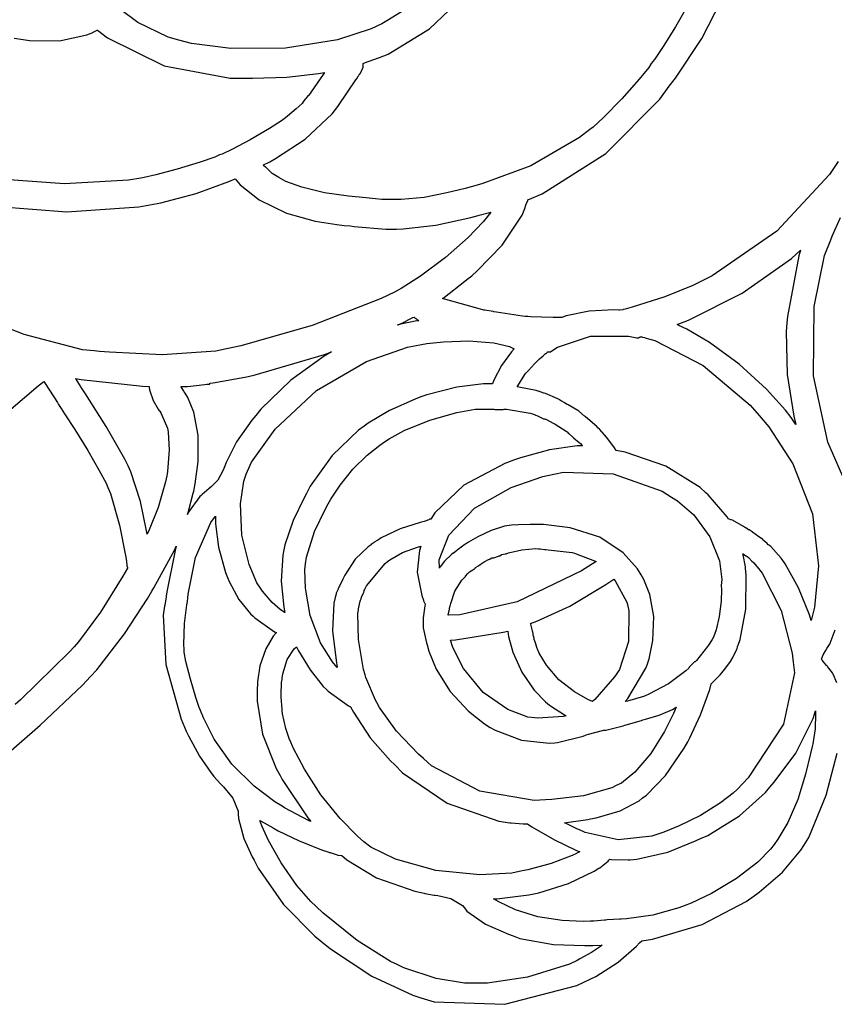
# Model space of a CAD drawing. Extents: x 1 to 6.12, y 0.26 to 5.08.
# Tile 2 of 5: x 2.97 to 4.57, y 0.41 to 2.35. Entities that reach past the tile are written whole.
import ezdxf

# ---------------------------------------------------------------- set-up
doc = ezdxf.new("R2010")
doc.units = 0
doc.layers.get('0').update_dxf_attribs({"linetype": 'CONTINUOUS'})

msp = doc.modelspace()

# ---------------------------------------------------------------- linework, layer by layer
at = {"color": 0}
for points in [[(4.2831, 2.3744), (4.26199, 2.33811), (4.23768, 2.2991), (4.22071, 2.27393), (4.21457, 2.26594), (4.20958, 2.25814), (4.19097, 2.23508), (4.15647, 2.19618), (4.12082, 2.15961), (4.10026, 2.14046), (4.09375, 2.13574), (4.0734, 2.12011), (3.97781, 2.06467), (3.88124, 2.02903), (3.8604, 2.02328), (3.84842, 2.02018), (3.81233, 2.01118), (3.76807, 2.00233), (3.72282, 1.99794), (3.68451, 1.99826), (3.67188, 1.99929), (3.66564, 2.00032), (3.65397, 2.00136), (3.61914, 2.00478), (3.5721, 2.01144), (3.52701, 2.02219), (3.49599, 2.03375), (3.48643, 2.0389), (3.48226, 2.04129), (3.46897, 2.04958), (3.45888, 2.05897), (3.45628, 2.06179), (3.456, 2.06207), (3.45258, 2.06472), (3.4521, 2.06494), (3.4521, 2.06494), (3.45107, 2.06597), (3.45107, 2.06597), (3.4521, 2.06651), (3.46326, 2.07172), (3.46457, 2.07221), (3.46457, 2.07221), (3.47575, 2.07872), (3.53369, 2.11714), (3.58697, 2.1665), (3.59581, 2.1785), (3.59944, 2.18343), (3.63357, 2.23346), (3.63644, 2.23785), (3.63667, 2.23813), (3.63829, 2.24072), (3.63857, 2.241), (3.63857, 2.24154), (3.6396, 2.24268), (3.6396, 2.24306), (3.64063, 2.24408), (3.64085, 2.24436), (3.64242, 2.24701), (3.64268, 2.24724), (3.64318, 2.24804), (3.64762, 2.2584), (3.64789, 2.25971), (3.64789, 2.26594), (3.65076, 2.26704), (3.67811, 2.27669), (3.68024, 2.27746), (3.69715, 2.28396), (3.77826, 2.33399), (3.85568, 2.40793)], [(3.72304, 2.36768), (3.69428, 2.3495), (3.68435, 2.34407), (3.66385, 2.33365), (3.59711, 2.31239), (3.49507, 2.29596), (3.38786, 2.29546), (3.31039, 2.30539), (3.28543, 2.31179), (3.26443, 2.31739), (3.20475, 2.34657), (3.13243, 2.40076)], [(4.58231, 2.07324), (4.56511, 2.04719), (4.46169, 1.93587), (4.33436, 1.84799), (4.30524, 1.83365), (4.30524, 1.83365), (4.2966, 1.82926), (4.24138, 1.80701), (4.17681, 1.78629), (4.16351, 1.78267), (4.1594, 1.78157), (4.15858, 1.78136), (4.15289, 1.78054), (4.15104, 1.78054), (4.14085, 1.78108), (4.09239, 1.77875), (4.0471, 1.7691), (4.03851, 1.76594), (4.02186, 1.76594), (3.97711, 1.76758), (3.9719, 1.76807), (3.96669, 1.76807), (3.96121, 1.76861), (3.91015, 1.77669), (3.90522, 1.77746), (3.90365, 1.77772), (3.88693, 1.78033), (3.88542, 1.78054), (3.87836, 1.78239), (3.81065, 1.80117), (3.80414, 1.8035), (3.80806, 1.8061), (3.84765, 1.83735), (3.85211, 1.84099), (3.86143, 1.84825), (3.87185, 1.85764), (3.92133, 1.90858), (3.96039, 1.96729), (3.9656, 1.98058), (3.96875, 1.9899), (3.96897, 1.99046), (3.97163, 1.99647), (3.9719, 1.99724), (4, 2.00922), (4.125, 2.08854), (4.23122, 2.19542), (4.25, 2.22119), (4.26221, 2.23708), (4.31375, 2.31472), (4.35183, 2.38917)], [(2.96169, 2.31543), (2.97917, 2.31282), (2.99137, 2.31076), (3.05035, 2.31028), (3.10465, 2.32226), (3.11458, 2.32639), (3.11561, 2.32693), (3.12446, 2.33137), (3.125, 2.3316), (3.14475, 2.31597), (3.25624, 2.26118), (3.38644, 2.23708), (3.41564, 2.23682), (3.42996, 2.2366), (3.49767, 2.23904), (3.56017, 2.24621), (3.57189, 2.24826), (3.56928, 2.24436), (3.54579, 2.21001), (3.54372, 2.2066), (3.53961, 2.20242), (3.53933, 2.20193), (3.53489, 2.19672), (3.5344, 2.19618), (3.53358, 2.19542), (3.5294, 2.18946), (3.52919, 2.18892), (3.52761, 2.18733), (3.51622, 2.17654), (3.49918, 2.16211), (3.49479, 2.15869), (3.48742, 2.153), (3.46376, 2.13781), (3.42551, 2.11561), (3.3896, 2.09674), (3.37056, 2.08763), (3.36561, 2.08578), (3.35633, 2.0816), (3.32742, 2.07146), (3.28213, 2.05778), (3.23975, 2.04665), (3.2169, 2.04124), (3.21039, 2.03993), (3.18642, 2.03603), (3.06039, 2.02886), (2.94265, 2.03788)], [(2.92914, 1.98469), (3.06494, 1.97379), (3.20649, 1.98367), (3.2354, 1.98888), (3.24994, 1.99175), (3.3195, 2.00999), (3.38385, 2.03347), (3.39583, 2.0389), (3.40593, 2.02718), (3.44308, 1.99767), (3.49685, 1.97119), (3.55371, 1.95574), (3.59614, 1.94883), (3.6104, 1.94721), (3.62294, 1.94618), (3.63021, 1.94542), (3.69271, 1.93994), (3.71354, 1.93994), (3.72629, 1.94049), (3.79101, 1.94803), (3.85938, 1.96289), (3.87397, 1.96701), (3.87603, 1.96756), (3.8966, 1.97276), (3.89899, 1.97325), (3.89871, 1.97304), (3.89606, 1.96935), (3.89583, 1.96907), (3.89268, 1.96496), (3.88368, 1.95415), (3.85439, 1.92367), (3.80963, 1.88385), (3.76053, 1.84733), (3.7225, 1.82314), (3.70936, 1.81597), (3.68332, 1.8035), (3.54736, 1.75011), (3.40728, 1.71029), (3.37918, 1.70454), (3.35835, 1.69987), (3.25222, 1.69254), (3.14871, 1.69775), (3.12918, 1.69933), (3.11876, 1.70036), (3.09608, 1.70247), (2.98085, 1.73253), (2.86822, 1.77664)], [(4.60075, 1.43257), (4.56168, 1.52083), (4.53347, 1.65153), (4.5351, 1.78792), (4.55561, 1.88786), (4.56771, 1.91911), (4.56771, 1.91911), (4.57032, 1.92589), (4.58708, 1.96311)], [(2.95454, 1.58567), (3.00885, 1.63162), (3.01981, 1.63992), (3.02214, 1.63629), (3.04633, 1.59907), (3.04893, 1.59517), (3.05414, 1.58681), (3.06071, 1.5765), (3.08046, 1.54546), (3.10622, 1.50418), (3.12885, 1.46539), (3.14204, 1.44026), (3.14583, 1.43158), (3.15076, 1.41965), (3.16872, 1.35764), (3.18044, 1.29774), (3.18229, 1.28678), (3.18332, 1.27848), (3.18332, 1.27745), (3.18408, 1.27458), (3.18435, 1.27431), (3.18435, 1.27431), (3.18435, 1.27327), (3.18435, 1.27327), (3.17524, 1.25716), (3.13097, 1.18631), (3.08772, 1.12798), (3.07915, 1.11806), (3.07026, 1.10818), (2.97396, 1.01389), (2.96354, 1.0045)], [(2.92942, 0.891764), (3.01247, 0.964031), (3.09554, 1.04308), (3.11143, 1.05973), (3.12392, 1.07302), (3.1785, 1.14361), (3.22424, 1.21419), (3.23232, 1.22743), (3.23643, 1.23448), (3.27653, 1.30843), (3.28022, 1.31597), (3.27783, 1.30794), (3.26172, 1.22613), (3.26042, 1.21804), (3.26014, 1.21652), (3.25754, 1.20009), (3.25726, 1.19824), (3.25439, 1.18028), (3.2595, 1.08355), (3.2901, 0.975857), (3.30003, 0.95242), (3.30414, 0.943087), (3.32574, 0.903213), (3.34842, 0.87066), (3.35314, 0.864908), (3.35444, 0.86339), (3.36746, 0.848525), (3.36876, 0.847222), (3.37289, 0.842828), (3.39128, 0.820421), (3.40181, 0.794922), (3.40207, 0.7889), (3.40256, 0.780328), (3.41297, 0.740886), (3.42964, 0.705024), (3.43332, 0.698242), (3.44135, 0.682889), (3.49137, 0.611436), (3.55285, 0.548828), (3.56668, 0.537869), (3.58333, 0.52436), (3.66482, 0.470161), (3.74528, 0.432617), (3.76144, 0.427408), (3.78749, 0.419868), (3.92665, 0.414931), (4.06847, 0.45166), (4.09581, 0.464953), (4.10568, 0.469889), (4.14958, 0.497612), (4.18565, 0.529025), (4.19168, 0.535753), (4.19586, 0.539931), (4.21718, 0.543349), (4.31483, 0.572103), (4.40104, 0.617025), (4.41667, 0.628472), (4.42708, 0.635525), (4.4726, 0.674858), (4.50885, 0.718317), (4.5146, 0.727431), (4.52419, 0.743326), (4.55871, 0.826281), (4.58018, 0.908692)], [(4.57964, 1.04725), (4.57264, 1.06467), (4.57189, 1.06597), (4.57135, 1.06728), (4.56147, 1.07954), (4.56044, 1.08057), (4.55935, 1.08165), (4.55051, 1.09201), (4.55003, 1.09304), (4.54975, 1.09413), (4.55274, 1.1027), (4.55832, 1.11236), (4.55935, 1.11388), (4.55985, 1.11469), (4.56511, 1.12277), (4.56565, 1.12326), (4.56668, 1.12565), (4.57601, 1.15169)]]:
    msp.add_lwpolyline(points, dxfattribs=at)
for points in [[(4.48122, 1.75553), (4.47993, 1.73839), (4.48188, 1.65403), (4.49479, 1.57172), (4.49897, 1.55556), (4.48958, 1.56912), (4.47831, 1.58371), (4.44114, 1.625), (4.38732, 1.67458), (4.32943, 1.71679), (4.2844, 1.743), (4.26878, 1.75032), (4.2685, 1.7506), (4.26585, 1.75222), (4.26563, 1.75244), (4.28776, 1.76079), (4.39324, 1.81407), (4.49035, 1.88243), (4.50836, 1.89828), (4.50493, 1.8871), (4.48226, 1.76807), (4.48122, 1.75553)], [(3.72814, 1.75662), (3.72863, 1.75689), (3.7346, 1.76025), (3.7354, 1.76074), (3.73617, 1.76129), (3.74397, 1.76546), (3.74479, 1.76594), (3.74794, 1.76704), (3.74794, 1.76704), (3.74897, 1.76594), (3.74897, 1.76594), (3.74918, 1.76574), (3.75288, 1.76313), (3.75315, 1.76286), (3.75336, 1.76264), (3.757, 1.75999), (3.75726, 1.75971), (3.75364, 1.75922), (3.71897, 1.75222), (3.7156, 1.75142), (3.71664, 1.75196), (3.72706, 1.75635), (3.72814, 1.75662)], [(4.52919, 1.17014), (4.52576, 1.18137), (4.50439, 1.23438), (4.47786, 1.28163), (4.4719, 1.28993), (4.46978, 1.29281), (4.44997, 1.31548), (4.44792, 1.317), (4.44764, 1.31728), (4.44547, 1.31912), (4.44476, 1.31912), (4.44271, 1.32118), (4.44243, 1.32145), (4.43875, 1.32487), (4.43853, 1.32536), (4.43826, 1.32563), (4.43463, 1.32823), (4.43435, 1.32845), (4.43381, 1.32926), (4.42367, 1.33681), (4.42188, 1.33784), (4.42106, 1.33838), (4.41401, 1.34359), (4.41351, 1.34408), (4.41297, 1.34462), (4.40701, 1.34804), (4.40625, 1.34825), (4.40571, 1.34853), (4.4005, 1.35221), (4.40001, 1.35243), (4.39789, 1.35346), (4.39606, 1.35476), (4.37418, 1.3673), (4.37185, 1.36806), (4.37131, 1.36833), (4.36778, 1.36909), (4.36664, 1.36909), (4.36376, 1.37381), (4.32628, 1.41726), (4.32189, 1.42117), (4.31065, 1.43158), (4.24322, 1.47379), (4.16325, 1.50142), (4.14583, 1.5045), (4.14242, 1.5095), (4.12717, 1.53006), (4.11247, 1.5465), (4.10938, 1.54932), (4.10726, 1.55143), (4.08539, 1.57042), (4.08333, 1.57221), (4.07189, 1.5816), (4.07004, 1.5829), (4.051, 1.59413), (4.04893, 1.59517), (4.04372, 1.59825), (4.04318, 1.59853), (4.03879, 1.60118), (4.03851, 1.6014), (4.03825, 1.60167), (4.03381, 1.604), (4.03331, 1.60449), (4.03097, 1.60579), (4.00651, 1.61626), (4.00418, 1.61703), (4.0031, 1.61729), (3.99268, 1.62093), (3.99164, 1.62121), (3.98801, 1.62224), (3.95415, 1.62929), (3.95107, 1.6295), (3.9521, 1.63189), (3.96588, 1.65424), (3.96772, 1.65657), (3.9719, 1.66075), (3.97293, 1.66206), (3.98514, 1.67507), (3.98643, 1.67637), (3.99479, 1.68474), (4.00206, 1.69097), (4.00256, 1.69125), (4.00672, 1.69493), (4.00726, 1.69515), (4.00754, 1.69542), (4.01014, 1.69803), (4.01042, 1.69824), (4.01665, 1.69824), (4.01878, 1.70036), (4.02994, 1.70796), (4.09478, 1.72944), (4.17003, 1.72954), (4.18647, 1.7264), (4.18956, 1.7264), (4.19006, 1.7264), (4.19125, 1.72743), (4.19168, 1.72743), (4.19217, 1.72743), (4.19374, 1.72825), (4.19374, 1.72846), (4.19374, 1.72846), (4.19683, 1.72743), (4.19792, 1.72743), (4.19792, 1.72743), (4.20182, 1.72667), (4.2021, 1.7264), (4.22163, 1.72071), (4.31651, 1.67133), (4.40886, 1.59332), (4.42708, 1.57324), (4.44564, 1.55122), (4.49294, 1.47792), (4.53163, 1.37994), (4.54351, 1.27783), (4.53564, 1.19634), (4.52919, 1.17014)], [(3.90207, 1.63574), (3.88456, 1.63574), (3.83214, 1.62901), (3.77317, 1.61387), (3.76144, 1.60969), (3.74994, 1.60531), (3.69987, 1.58344), (3.65756, 1.55843), (3.65001, 1.5524), (3.63851, 1.54438), (3.58697, 1.4949), (3.54372, 1.43397), (3.53646, 1.42014), (3.53174, 1.41157), (3.51014, 1.36675), (3.49371, 1.31885), (3.49164, 1.3087), (3.48981, 1.29856), (3.48682, 1.24723), (3.49164, 1.19596), (3.49376, 1.18576), (3.49322, 1.18603), (3.48801, 1.18973), (3.48753, 1.18994), (3.48492, 1.19152), (3.46903, 1.20557), (3.44997, 1.22797), (3.44586, 1.23367), (3.43869, 1.24425), (3.42339, 1.28011), (3.40944, 1.33784), (3.40668, 1.39953), (3.41288, 1.44385), (3.41769, 1.45762), (3.42839, 1.48144), (3.47461, 1.5466), (3.5561, 1.62235), (3.65451, 1.67958), (3.73486, 1.70796), (3.76247, 1.71283), (3.77322, 1.71463), (3.80588, 1.71815), (3.85596, 1.72006), (3.90483, 1.71625), (3.9356, 1.70915), (3.94476, 1.70454), (3.93956, 1.69857), (3.91986, 1.67171), (3.90489, 1.64279), (3.90207, 1.63574)], [(3.2979, 1.61703), (3.29585, 1.62011), (3.29503, 1.62093), (3.2901, 1.6295), (3.28961, 1.63053), (3.30236, 1.63053), (3.33669, 1.63422), (3.3406, 1.63471), (3.34581, 1.63471), (3.3469, 1.63683), (3.35314, 1.63764), (3.41536, 1.64882), (3.42188, 1.65033), (3.43565, 1.65349), (3.5721, 1.69358), (3.58539, 1.69824), (3.57135, 1.69021), (3.50549, 1.64279), (3.44689, 1.58604), (3.43647, 1.57324), (3.42887, 1.56412), (3.39903, 1.5216), (3.3781, 1.48058), (3.375, 1.47222), (3.3724, 1.46571), (3.36193, 1.44635), (3.34944, 1.43371), (3.34581, 1.43056), (3.34478, 1.42953), (3.33094, 1.41754), (3.32915, 1.41596), (3.32628, 1.41362), (3.30387, 1.38216), (3.30208, 1.37847), (3.30339, 1.38216), (3.31375, 1.42042), (3.31456, 1.42432), (3.31765, 1.43875), (3.32335, 1.48286), (3.3234, 1.53478), (3.31483, 1.57958), (3.30328, 1.60846), (3.2979, 1.61703)], [(3.22711, 1.63053), (3.22711, 1.62847), (3.2276, 1.62381), (3.2346, 1.60281), (3.24474, 1.5855), (3.24685, 1.58262), (3.24794, 1.5816), (3.24972, 1.5785), (3.26303, 1.54856), (3.26357, 1.54514), (3.2646, 1.54021), (3.266, 1.50569), (3.26275, 1.46337), (3.26144, 1.45454), (3.25906, 1.44282), (3.2449, 1.39258), (3.22706, 1.34858), (3.22293, 1.33995), (3.22136, 1.34988), (3.21001, 1.4044), (3.19086, 1.46257), (3.18544, 1.47428), (3.17893, 1.48757), (3.14258, 1.55154), (3.10157, 1.616), (3.09272, 1.6295), (3.0919, 1.63081), (3.08306, 1.64464), (3.08231, 1.64615), (3.09347, 1.64382), (3.21408, 1.63081), (3.22711, 1.63053)], [(3.94586, 1.48579), (3.92632, 1.479), (3.84597, 1.43604), (3.78907, 1.38162), (3.78125, 1.36909), (3.7781, 1.36909), (3.77707, 1.36806), (3.76768, 1.36491), (3.75988, 1.36258), (3.72065, 1.3501), (3.68306, 1.33241), (3.67606, 1.32742), (3.67551, 1.3272), (3.67106, 1.3246), (3.67085, 1.32433), (3.67031, 1.32433), (3.66911, 1.32324), (3.66872, 1.32324), (3.66769, 1.32221), (3.66769, 1.32221), (3.66613, 1.32118), (3.66564, 1.32118), (3.66536, 1.32096), (3.66351, 1.31961), (3.66351, 1.31912), (3.65776, 1.31521), (3.63238, 1.29047), (3.61171, 1.25949), (3.60835, 1.25244), (3.60781, 1.25114), (3.60101, 1.23736), (3.59999, 1.23579), (3.59896, 1.23264), (3.59842, 1.23188), (3.595, 1.22407), (3.59478, 1.22325), (3.59478, 1.22222), (3.59451, 1.22201), (3.59375, 1.21804), (3.59375, 1.21804), (3.59375, 1.21728), (3.59293, 1.21522), (3.59272, 1.21495), (3.59033, 1.20426), (3.58772, 1.14985), (3.59451, 1.09125), (3.5969, 1.07845), (3.5969, 1.07845), (3.5969, 1.07742), (3.5969, 1.07742), (3.58729, 1.08838), (3.56424, 1.12619), (3.54372, 1.1799), (3.53418, 1.23345), (3.5331, 1.26969), (3.5344, 1.28158), (3.53674, 1.29438), (3.55203, 1.34478), (3.57368, 1.38943), (3.57915, 1.39931), (3.58458, 1.40881), (3.60254, 1.43636), (3.62733, 1.46767), (3.6556, 1.49528), (3.68078, 1.51514), (3.68956, 1.52115), (3.69874, 1.52761), (3.72885, 1.54346), (3.77903, 1.56407), (3.83208, 1.57937), (3.86817, 1.58561), (3.88021, 1.58578), (3.90522, 1.58578), (3.90674, 1.58501), (3.92344, 1.58501), (3.92503, 1.58578), (3.92969, 1.58556), (3.97629, 1.57769), (3.98122, 1.57639), (3.98643, 1.57433), (3.98693, 1.57406), (3.99137, 1.57249), (3.99164, 1.57221), (3.9924, 1.572), (3.9974, 1.56939), (3.99794, 1.56912), (3.99843, 1.56885), (4.00271, 1.567), (4.00418, 1.567), (4.00439, 1.56679), (4.00651, 1.56597), (4.00726, 1.56597), (4.02289, 1.55761), (4.0255, 1.5561), (4.0471, 1.54226), (4.04893, 1.54096), (4.05208, 1.53787), (4.05285, 1.53738), (4.05963, 1.53136), (4.06044, 1.53054), (4.06174, 1.52951), (4.07286, 1.52018), (4.07394, 1.5191), (4.07443, 1.51861), (4.07861, 1.51443), (4.07915, 1.51389), (4.06874, 1.5134), (4.01443, 1.50569), (3.95757, 1.49024), (3.94586, 1.48579)], [(4.33436, 1.13265), (4.3271, 1.1212), (4.32525, 1.1186), (4.30339, 1.09147), (4.30106, 1.08887), (4.29949, 1.08838), (4.28928, 1.07796), (4.28851, 1.07639), (4.2825, 1.07069), (4.24869, 1.04568), (4.20964, 1.02485), (4.20107, 1.02116), (4.19922, 1.0204), (4.16792, 1.01156), (4.16351, 1.01074), (4.16846, 1.01649), (4.20415, 1.07639), (4.20628, 1.08263), (4.21024, 1.09435), (4.21778, 1.13097), (4.21962, 1.17784), (4.21192, 1.22135), (4.20025, 1.25092), (4.19476, 1.25971), (4.18767, 1.27165), (4.15956, 1.30333), (4.11312, 1.3342), (4.05518, 1.35259), (4.00282, 1.35867), (3.9854, 1.35867), (3.97651, 1.35867), (3.95258, 1.35791), (3.94997, 1.35764), (3.94412, 1.35829), (3.92611, 1.35579), (3.89985, 1.34711), (3.87337, 1.33436), (3.85493, 1.32389), (3.84896, 1.32015), (3.84765, 1.31939), (3.84088, 1.31418), (3.8406, 1.31391), (3.83979, 1.31391), (3.83772, 1.31207), (3.83751, 1.31179), (3.83724, 1.31158), (3.83279, 1.30816), (3.83231, 1.30762), (3.83176, 1.30713), (3.82547, 1.30268), (3.82497, 1.30241), (3.8221, 1.30062), (3.80806, 1.28657), (3.79921, 1.27561), (3.79893, 1.27534), (3.79867, 1.27512), (3.7979, 1.27376), (3.7979, 1.27327), (3.79769, 1.28933), (3.81646, 1.33773), (3.86703, 1.39085), (3.93924, 1.43132), (4.00157, 1.45301), (4.02289, 1.45762), (4.04161, 1.46181), (4.13971, 1.45828), (4.23617, 1.4241), (4.25418, 1.41287), (4.266, 1.40554), (4.29801, 1.37766), (4.33008, 1.33491), (4.34864, 1.28765), (4.35325, 1.25087), (4.35211, 1.23888), (4.35265, 1.23117), (4.35206, 1.20779), (4.34825, 1.17757), (4.34196, 1.15148), (4.33681, 1.13704), (4.33436, 1.13265)], [(3.30208, 1.20763), (3.30387, 1.22195), (3.31831, 1.29384), (3.34793, 1.36258), (3.35732, 1.37533), (3.35732, 1.36008), (3.36339, 1.31418), (3.37733, 1.26416), (3.38124, 1.2545), (3.38433, 1.24647), (3.4031, 1.21143), (3.42606, 1.18321), (3.43126, 1.17849), (3.4349, 1.17513), (3.47319, 1.148), (3.47711, 1.14616), (3.47081, 1.139), (3.45611, 1.11399), (3.44467, 1.08057), (3.44, 1.04953), (3.43929, 1.0306), (3.43956, 1.02431), (3.43929, 1.01156), (3.44982, 0.94656), (3.47657, 0.879015), (3.48438, 0.864908), (3.48876, 0.857096), (3.53907, 0.781629), (3.54482, 0.774306), (3.54036, 0.776421), (3.49322, 0.801704), (3.48856, 0.804525), (3.47424, 0.813531), (3.4336, 0.844129), (3.38954, 0.887478), (3.35493, 0.936524), (3.33371, 0.978515), (3.32813, 0.993056), (3.32553, 0.998807), (3.31868, 1.01866), (3.30806, 1.05425), (3.29937, 1.08946), (3.29585, 1.1078), (3.29585, 1.11388), (3.29531, 1.1225), (3.2966, 1.1639), (3.301, 1.20112), (3.30208, 1.20763)], [(3.63857, 1.19097), (3.63878, 1.19282), (3.64214, 1.20817), (3.64268, 1.20974), (3.64378, 1.21284), (3.64399, 1.21311), (3.64481, 1.21528), (3.64481, 1.21598), (3.64481, 1.21652), (3.64556, 1.21783), (3.64583, 1.21804), (3.64606, 1.21859), (3.64871, 1.22461), (3.64899, 1.22537), (3.64899, 1.22618), (3.65001, 1.22792), (3.65001, 1.22846), (3.65001, 1.22927), (3.65104, 1.23107), (3.65104, 1.23161), (3.65207, 1.23264), (3.65468, 1.23812), (3.69114, 1.28239), (3.69586, 1.28575), (3.70025, 1.28917), (3.7251, 1.30366), (3.75467, 1.31445), (3.76144, 1.31597), (3.75857, 1.30794), (3.75429, 1.26525), (3.76297, 1.2194), (3.76665, 1.20974), (3.76687, 1.20898), (3.76953, 1.2022), (3.76981, 1.20139), (3.76899, 1.19857), (3.76563, 1.17491), (3.76563, 1.16699), (3.76563, 1.15582), (3.77268, 1.12614), (3.77399, 1.12223), (3.77707, 1.10997), (3.79172, 1.07444), (3.81912, 1.03044), (3.85493, 0.991754), (3.8865, 0.966689), (3.89789, 0.959744), (3.9075, 0.954047), (3.95947, 0.934463), (4.01406, 0.928494), (4.02501, 0.929525), (4.03043, 0.930067), (4.08094, 0.942329), (4.08539, 0.944119), (4.08849, 0.945421), (4.12158, 0.954047), (4.125, 0.954536), (4.1281, 0.955078), (4.15935, 0.962565), (4.16249, 0.963867), (4.16531, 0.964953), (4.19504, 0.973525), (4.19792, 0.974283), (4.20335, 0.975857), (4.23042, 0.983996), (4.25646, 0.995171), (4.26144, 0.998264), (4.26193, 0.998264), (4.26313, 0.999295), (4.26357, 0.999295), (4.25808, 0.987304), (4.24029, 0.951824), (4.21365, 0.908203), (4.18251, 0.871636), (4.15576, 0.850261), (4.14583, 0.845161), (4.13672, 0.840494), (4.08149, 0.82525), (4.01899, 0.817817), (4.00624, 0.817003), (3.9841, 0.815701), (3.87706, 0.834201), (3.7825, 0.883951), (3.76665, 0.898275), (3.75646, 0.907172), (3.71338, 0.952365), (3.68024, 0.999078), (3.67503, 1.00868), (3.67242, 1.01313), (3.65338, 1.05816), (3.65207, 1.06282), (3.64865, 1.07378), (3.63867, 1.13238), (3.63747, 1.1837), (3.63857, 1.19097)], [(3.81565, 1.18056), (3.81565, 1.18056), (3.81456, 1.18056), (3.81456, 1.18056), (3.81483, 1.1811), (3.8164, 1.18707), (3.81668, 1.18782), (3.81689, 1.18864), (3.81847, 1.19721), (3.81874, 1.19824), (3.82004, 1.20323), (3.82835, 1.22743), (3.8419, 1.24957), (3.84581, 1.25347), (3.84896, 1.25662), (3.84918, 1.25689), (3.85389, 1.26237), (3.85417, 1.26286), (3.85439, 1.26313), (3.85715, 1.26546), (3.8635, 1.26986), (3.86561, 1.27116), (3.86637, 1.27116), (3.86876, 1.27355), (3.86876, 1.27431), (3.86897, 1.27458), (3.87343, 1.27718), (3.87397, 1.27745), (3.87706, 1.27951), (3.87782, 1.28006), (3.88564, 1.28527), (3.88644, 1.28575), (3.88747, 1.2863), (3.89426, 1.28971), (3.89481, 1.28993), (3.89529, 1.28993), (3.89643, 1.29096), (3.89686, 1.29096), (3.89762, 1.2915), (3.90093, 1.29308), (3.90207, 1.29308), (3.90419, 1.29308), (3.90468, 1.29335), (3.91407, 1.29671), (3.91564, 1.2972), (3.91667, 1.2972), (3.91954, 1.2991), (3.91982, 1.29932), (3.92057, 1.29959), (3.92697, 1.30138), (3.92914, 1.30138), (3.93408, 1.30295), (3.96012, 1.30919), (3.98725, 1.31131), (3.99274, 1.31076), (3.99636, 1.31076), (4.0045, 1.30973), (4.00726, 1.30973), (4.01193, 1.30924), (4.05881, 1.30349), (4.06353, 1.30241), (4.06717, 1.30138), (4.10281, 1.2876), (4.10622, 1.28575), (4.07731, 1.2678), (3.95074, 1.2066), (3.83778, 1.18083), (3.81565, 1.18056)], [(4.22917, 0.750325), (4.21588, 0.74566), (4.14974, 0.738499), (4.08464, 0.752713), (4.07189, 0.758681), (4.0695, 0.759765), (4.04606, 0.771213), (4.04372, 0.772244), (4.04764, 0.772786), (4.09006, 0.778754), (4.09478, 0.779514), (4.10596, 0.781629), (4.15321, 0.795574), (4.1906, 0.815213), (4.19689, 0.82015), (4.20492, 0.826172), (4.24278, 0.865343), (4.27914, 0.918565), (4.28646, 0.931586), (4.29036, 0.939399), (4.31131, 0.984104), (4.32969, 1.03451), (4.33231, 1.04514), (4.34999, 1.06282), (4.34999, 1.06282), (4.35346, 1.06695), (4.36143, 1.07693), (4.37017, 1.08925), (4.37506, 1.09744), (4.37603, 1.10037), (4.37679, 1.1014), (4.38282, 1.11339), (4.38336, 1.11491), (4.38357, 1.11518), (4.38439, 1.11735), (4.38439, 1.11806), (4.38439, 1.11887), (4.38514, 1.12071), (4.38542, 1.1212), (4.38932, 1.13243), (4.4005, 1.19255), (4.40132, 1.25895), (4.40001, 1.27327), (4.39974, 1.27566), (4.39529, 1.29905), (4.39481, 1.30138), (4.39529, 1.30089), (4.4005, 1.29747), (4.40104, 1.2972), (4.40126, 1.29698), (4.40494, 1.29438), (4.40522, 1.29411), (4.40543, 1.29411), (4.40625, 1.29308), (4.40625, 1.29308), (4.41249, 1.28678), (4.41271, 1.28657), (4.41536, 1.28396), (4.41564, 1.28369), (4.41613, 1.2832), (4.42133, 1.27718), (4.42188, 1.27637), (4.4229, 1.27534), (4.43251, 1.26286), (4.47006, 1.18945), (4.49192, 1.10558), (4.49376, 1.08784), (4.4961, 1.06728), (4.47444, 0.965983), (4.40494, 0.860514), (4.38336, 0.837836), (4.37592, 0.830458), (4.35092, 0.811143), (4.31131, 0.786675), (4.26921, 0.76595), (4.23931, 0.753743), (4.22917, 0.750325)], [(4.09896, 1.01074), (4.08974, 1.01459), (4.06353, 1.02941), (4.03304, 1.05339), (4.0084, 1.08181), (3.99408, 1.10552), (3.99061, 1.11388), (3.99035, 1.11496), (3.98774, 1.12353), (3.98753, 1.12429), (3.98699, 1.12587), (3.98438, 1.13254), (3.98438, 1.13471), (3.9841, 1.13525), (3.98232, 1.14111), (3.98232, 1.14307), (3.98232, 1.14437), (3.9815, 1.14779), (3.98122, 1.14827), (3.98096, 1.14958), (3.9776, 1.1626), (3.97711, 1.1639), (3.98958, 1.16835), (4.05414, 1.1983), (4.125, 1.24072), (4.14063, 1.25141), (4.14372, 1.24777), (4.16639, 1.20611), (4.16769, 1.20139), (4.17031, 1.18918), (4.16965, 1.12874), (4.15181, 1.07357), (4.14583, 1.06391), (4.14242, 1.05897), (4.10335, 1.01465), (4.09896, 1.01074)], [(3.93229, 1.14931), (3.93381, 1.13873), (3.94249, 1.10737), (3.96012, 1.0682), (3.98443, 1.03315), (4.0064, 1.01009), (4.0146, 1.00347), (4.01665, 1.00195), (4.04372, 0.984483), (4.04688, 0.982639), (4.04215, 0.981338), (3.99083, 0.977974), (3.9854, 0.978461), (3.97185, 0.980035), (3.9324, 0.994792), (3.88422, 1.02848), (3.84521, 1.07547), (3.824, 1.11697), (3.81976, 1.13162), (3.82937, 1.13216), (3.92318, 1.14697), (3.93229, 1.14931)], [(3.48753, 1.04514), (3.48753, 1.04774), (3.48856, 1.0536), (3.48856, 1.05556), (3.48856, 1.05659), (3.49007, 1.06494), (3.49826, 1.09359), (3.51221, 1.11393), (3.51665, 1.11806), (3.52078, 1.11003), (3.54346, 1.07292), (3.56922, 1.04047), (3.57497, 1.03472), (3.57915, 1.03082), (3.61903, 1.00217), (3.62294, 1.00032), (3.62864, 0.989421), (3.66194, 0.939182), (3.70156, 0.894097), (3.71039, 0.885742), (3.72499, 0.870389), (3.81288, 0.810656), (3.91482, 0.77539), (3.93647, 0.772244), (3.93907, 0.771972), (3.96283, 0.770128), (3.97081, 0.770128), (3.97993, 0.76416), (4.02431, 0.738282), (4.06614, 0.718099), (4.07394, 0.714953), (4.0734, 0.714681), (4.06819, 0.712076), (4.06771, 0.711806), (4.05908, 0.707682), (4.01796, 0.691894), (3.97157, 0.679796), (3.96039, 0.677408), (3.94011, 0.673178), (3.87728, 0.669706), (3.79101, 0.677951), (3.71153, 0.700304), (3.66282, 0.72385), (3.64899, 0.7347), (3.63693, 0.74566), (3.60275, 0.78049), (3.56446, 0.827203), (3.53222, 0.877442), (3.51047, 0.919379), (3.50418, 0.933703), (3.50288, 0.936035), (3.49556, 0.957411), (3.48931, 0.986057), (3.48856, 0.992025), (3.48828, 0.9949), (3.48643, 1.02013), (3.48643, 1.02848), (3.48643, 1.02848), (3.48725, 1.04362), (3.48753, 1.04514)], [(3.90419, 0.622233), (3.91069, 0.622504), (3.9739, 0.630588), (3.98019, 0.631619), (3.99322, 0.634494), (4.05165, 0.652832), (4.10232, 0.676921), (4.11143, 0.682617), (4.11322, 0.683703), (4.12967, 0.696724), (4.13124, 0.698242), (4.13124, 0.698242), (4.13308, 0.700142), (4.13336, 0.700358), (4.13644, 0.699869), (4.16922, 0.699056), (4.1729, 0.699328), (4.18593, 0.700142), (4.24685, 0.714301), (4.30154, 0.736328), (4.31147, 0.740994), (4.32553, 0.747233), (4.38829, 0.785644), (4.43956, 0.831868), (4.44792, 0.842014), (4.45622, 0.851671), (4.49892, 0.9088), (4.53331, 0.976942), (4.53749, 0.992025), (4.53771, 0.9866), (4.53668, 0.95676), (4.53256, 0.927408), (4.53125, 0.9222), (4.5281, 0.908529), (4.5179, 0.867512), (4.50271, 0.818088), (4.48307, 0.772515), (4.46376, 0.739637), (4.45628, 0.729492), (4.44917, 0.720107), (4.42404, 0.694824), (4.38217, 0.66211), (4.33306, 0.632867), (4.29292, 0.613932), (4.27919, 0.608669), (4.26878, 0.604764), (4.21756, 0.590603), (4.16585, 0.583171), (4.15522, 0.582628), (4.15261, 0.582411), (4.12761, 0.580838), (4.125, 0.580567), (4.1224, 0.58035), (4.10167, 0.57845), (4.09478, 0.57845), (4.08094, 0.578125), (4.0395, 0.57959), (3.99164, 0.586697), (3.94769, 0.60064), (3.91465, 0.616211), (3.90419, 0.622233)], [(3.47293, 0.760742), (3.48074, 0.756347), (3.52046, 0.736925), (3.56278, 0.720161), (3.57189, 0.717014), (3.57264, 0.716797), (3.58046, 0.714139), (3.58128, 0.713867), (3.58279, 0.713379), (3.59685, 0.708931), (3.59793, 0.708658), (3.59842, 0.708442), (3.60568, 0.707411), (3.60622, 0.707628), (3.61561, 0.699056), (3.6741, 0.663683), (3.74972, 0.637587), (3.76768, 0.633681), (3.76947, 0.633192), (3.78776, 0.629775), (3.78961, 0.629503), (3.79503, 0.628743), (3.82058, 0.622885), (3.84299, 0.609213), (3.8469, 0.604492), (3.85183, 0.598253), (3.88851, 0.572646), (3.9336, 0.552735), (3.94271, 0.549317), (3.95594, 0.54465), (4.02214, 0.532553), (4.08306, 0.530328), (4.09375, 0.530544), (4.09972, 0.530544), (4.11589, 0.531358), (4.11774, 0.531575), (4.11458, 0.528971), (4.09674, 0.516928), (4.07417, 0.504286), (4.06874, 0.501411), (4.0536, 0.49414), (3.97119, 0.468099), (3.89274, 0.456597), (3.86664, 0.456597), (3.86561, 0.456597), (3.847, 0.456597), (3.79124, 0.465494), (3.7276, 0.486817), (3.71457, 0.493056), (3.70176, 0.499349), (3.63601, 0.540201), (3.56874, 0.594618), (3.55524, 0.607639), (3.54508, 0.617188), (3.51758, 0.648817), (3.48633, 0.693197), (3.46186, 0.736979), (3.44846, 0.766331), (3.44476, 0.776367), (3.4471, 0.775065), (3.47054, 0.762044), (3.47293, 0.760742)]]:
    msp.add_lwpolyline(points, close=True, dxfattribs=at)

doc.saveas('drawing.dxf')
